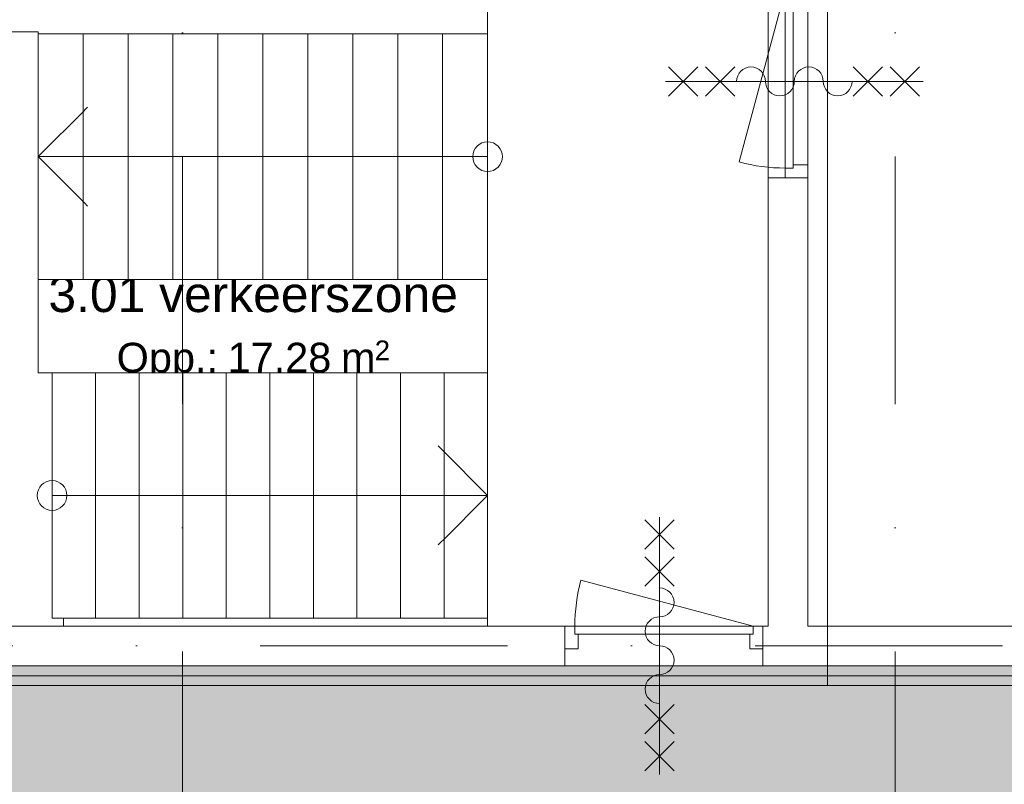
# Model space of a CAD drawing. Header units: millimetres. Extents: x -54205 to 242217, y -3415 to 61516.
# Tile 14 of 40: x 13577 to 18550, y 12196 to 16058. Entities that reach past the tile are written whole.
import ezdxf
from ezdxf.enums import TextEntityAlignment as Align

# ---------------------------------------------------------------- set-up
doc = ezdxf.new("R2010")
doc.units = ezdxf.units.MM
doc.header["$MEASUREMENT"] = 0
doc.linetypes.add('streep-punt', pattern=[2500, 1250, -625, 0, -625])
doc.linetypes.add('Wipeout_Contour', pattern=[1000, 0, -1000])
for name, color, linetype in [('21_0 NC Buitenwanden', 7, 'Continuous'), ('22 NC Binnenwanden', 7, 'Continuous'), ('22 NC Binnenwanden Deuren', 7, 'Continuous'), ('23 Vloeren', 7, 'Continuous'), ('24 Trappen', 7, 'Continuous'), ('24 Trappen Afdek-arcering', 7, 'Continuous'), ('Maatvoering 1_ 100', 7, 'Continuous'), ('Maatvoering 1_ 100 2D arcering', 7, 'Continuous'), ('New_21_0 NC Buitenwanden', 7, 'Continuous'), ('New_27 Daken', 7, 'Continuous'), ('New_27 Daken Afdek-arcering', 7, 'Continuous'), ('New_65 WBDBO', 7, 'Continuous'), ('New_Maatvoering 1_ 100', 7, 'Continuous'), ('New_Maatvoering 1_ 100 2D arcering', 7, 'Continuous'), ('New_Ruimtefuncties', 7, 'Continuous'), ('New_Ruimtefuncties Zone omranding', 7, 'Continuous'), ('New_Ruimtefuncties Zone tekst', 7, 'Continuous'), ('Stramien', 7, 'Continuous')]:
    doc.layers.add(name, color=color, linetype=linetype)
doc.styles.add('GENERATED_STYLE_1', font='arial.ttf')
doc.styles.add('GENERATED_STYLE_2', font='arial.ttf')
doc.linetypes.add('BRA - WBDBO  60', pattern='A,0,[1,DO.113 3e Verdieping _ Dakaanzicht1.Shx,S=27.777778,R=0,X=0,Y=-1.22125e-15],-3500,0', length=3500)
doc.dimstyles.new('GENERATED_STYLE__2', dxfattribs={"dimtxt": 250, "dimasz": 142.5, "dimexe": 0.18, "dimexo": 0.0625, "dimgap": 0, "dimtad": 1, "dimtih": 1, "dimtoh": 1, "dimdec": 0, "dimzin": 0, "dimdsep": 46, "dimtxsty": 'GENERATED_STYLE_1', "dimblk": 'ARROWHEAD_11', "dimblk1": 'ARROWHEAD_11', "dimblk2": 'ARROWHEAD_11', "dimcen": 0.09, "dimse1": 1, "dimse2": 1, "dimclrd": 1, "dimclre": 1, "dimclrt": 2, "dimadec": 1, "dimazin": 0, "dimtfac": 1, "dimtdec": 4, "dimtmove": 0, "dimatfit": 3, "dimfxl": 1, "dimtolj": 1, "dimtzin": 0, "dimarcsym": 0})
doc.dimstyles.new('GENERATED_STYLE__3', dxfattribs={"dimtxt": 250, "dimasz": 142.5, "dimexe": 0.18, "dimexo": 0.0625, "dimgap": 0, "dimtad": 1, "dimdec": 0, "dimzin": 0, "dimdsep": 46, "dimtxsty": 'GENERATED_STYLE_2', "dimblk": 'ARROWHEAD_11', "dimblk1": 'ARROWHEAD_11', "dimblk2": 'ARROWHEAD_11', "dimcen": 0.09, "dimse1": 1, "dimse2": 1, "dimclrd": 1, "dimclre": 1, "dimclrt": 2, "dimadec": 1, "dimazin": 0, "dimtfac": 1, "dimtdec": 4, "dimtmove": 0, "dimatfit": 3, "dimfxl": 1, "dimtolj": 1, "dimtzin": 0, "dimarcsym": 0})
doc.dimstyles.new('GENERATED_STYLE__6', dxfattribs={"dimtxt": 179.999995, "dimasz": 142.5, "dimexe": 0.18, "dimexo": 0.0625, "dimgap": 0, "dimtad": 1, "dimtih": 1, "dimtoh": 1, "dimdec": 0, "dimzin": 0, "dimdsep": 46, "dimtxsty": 'GENERATED_STYLE_1', "dimblk": 'ARROWHEAD_11', "dimblk1": 'ARROWHEAD_11', "dimblk2": 'ARROWHEAD_11', "dimcen": 0.09, "dimse1": 1, "dimse2": 1, "dimclrd": 1, "dimclre": 1, "dimclrt": 2, "dimadec": 1, "dimazin": 0, "dimtfac": 1, "dimtdec": 4, "dimtmove": 0, "dimatfit": 3, "dimfxl": 1, "dimtolj": 1, "dimtzin": 0, "dimarcsym": 0})
doc.dimstyles.new('GENERATED_STYLE__7', dxfattribs={"dimtxt": 179.999995, "dimasz": 142.5, "dimexe": 0.18, "dimexo": 0.0625, "dimgap": 0, "dimtad": 1, "dimdec": 0, "dimzin": 0, "dimdsep": 46, "dimtxsty": 'GENERATED_STYLE_1', "dimblk": 'ARROWHEAD_11', "dimblk1": 'ARROWHEAD_11', "dimblk2": 'ARROWHEAD_11', "dimcen": 0.09, "dimse1": 1, "dimse2": 1, "dimclrd": 1, "dimclre": 1, "dimclrt": 2, "dimadec": 1, "dimazin": 0, "dimtfac": 1, "dimtdec": 4, "dimtmove": 0, "dimatfit": 3, "dimfxl": 1, "dimtolj": 1, "dimtzin": 0, "dimarcsym": 0})

# ---------------------------------------------------------------- blocks, each defined once
blk = doc.blocks.new('verkeerszone_3.01_1_1', base_point=(14756.6, 14513.4))
at = {"layer": 'New_Ruimtefuncties Zone tekst', "color": 2, "lineweight": 0}
for tag, height, style, p in [('DUMMY_941', 180, 'GENERATED_STYLE_2', (15820.2, 14802.2)), ('perimeterCode', 150, 'GENERATED_STYLE_1', (14066.7, 14426.1)), ('ROOM_AREA', 150, 'GENERATED_STYLE_1', (14627, 14426.1)), ('DUMMY_942', 150, 'GENERATED_STYLE_1', (15141.8, 14426.1)), ('DUMMY_943', 100, 'GENERATED_STYLE_1', (15370.3, 14437.5))]:
    blk.add_attdef(tag, text='', height=height, dxfattribs=dict(at, style=style)).set_placement(p, align=Align.TOP_LEFT)
at = {"layer": 'New_Ruimtefuncties Zone tekst', "color": 2, "lineweight": 0, "style": 'GENERATED_STYLE_2'}
blk.add_attdef('ROOM_NUMBER', text='', height=180, dxfattribs=at).set_placement((14756.6, 14761), align=Align.TOP_CENTER)
blk = doc.blocks.new('Slab_1_1', base_point=(-884.4, 20095.9))
at = {"layer": '23 Vloeren', "color": 1, "linetype": 'Continuous', "lineweight": 0, "flags": 128}
blk.add_lwpolyline([(12157.7, 16315.9), (15940.5, 16315.9), (15940.5, 12994.6), (12157.7, 12994.6)], close=True, dxfattribs=at)
blk = doc.blocks.new('Slab_2_1', base_point=(12155.5, 12994.6))
at = {"layer": '23 Vloeren', "color": 1, "linetype": 'Continuous', "lineweight": 0, "flags": 128}
blk.add_lwpolyline([(12155.5, 12994.6), (13798.6, 12994.6), (13798.6, 14274.6), (13670.5, 14274.6), (13670.5, 15995.9), (12155.5, 15995.9)], close=True, dxfattribs=at)
blk = doc.blocks.new('Slab_5_1', base_point=(-770.1, 7835.8))
at = {"layer": 'New_27 Daken Afdek-arcering', "linetype": 'Continuous', "lineweight": 0, "true_color": 0xffffff}
blk.add_hatch(color=7, dxfattribs=at).paths.add_polyline_path([(-770.1, 7835.8), (100, 7835.8), (100, 3445.9), (21600, 3445.9), (25415, 3445.9), (32345.5, 3445.9), (32345.5, 9281.3), (32345.5, 10990.9), (33310.3, 10990.9), (57600, 10990.9), (57600, 20325.9), (54000, 20325.9), (54000, 20655.9), (50640, 20655.9), (50640, 27505.9), (32400, 27505.9), (32400, 25760.9), (32150, 25760.9), (30236, 25760.9), (30236, 15670.9), (24099.9, 15670.9), (24099.9, 13290.1), (23874.9, 12794.6), (11981.9, 12794.6), (11957.7, 13666.6), (11957.7, 18215.9), (17557.7, 18215.9), (17557.7, 16515.9), (20206, 16515.9), (20206, 17824.8), (18000, 17824.8), (18000, 19995.8), (-770.1, 19995.8)])
at = {"layer": 'New_27 Daken', "color": 1, "linetype": 'Continuous', "lineweight": 0, "flags": 128}
blk.add_lwpolyline([(-770.1, 19995.8), (18000, 19995.8), (18000, 17824.8), (20206, 17824.8), (20206, 16515.9), (17557.7, 16515.9), (17557.7, 18215.9), (11957.7, 18215.9), (11957.7, 13666.6), (11981.9, 12794.6), (23874.9, 12794.6), (24099.9, 13290.1), (24099.9, 15670.9), (30236, 15670.9), (30236, 25760.9), (32150, 25760.9), (32400, 25760.9), (32400, 27505.9), (50640, 27505.9)], dxfattribs=at)
blk = doc.blocks.new('Slab_10_1', base_point=(-770, 9945.9))
at = {"layer": '23 Vloeren', "color": 255, "linetype": 'Continuous', "lineweight": 0, "flags": 128}
blk.add_lwpolyline([(-770, 9945.9), (32345.5, 9945.9), (32345.5, 13395.9), (24003, 13395.9), (24003, 12744.6), (11905.5, 12744.6), (11905.5, 13395.9), (-770, 13395.9)], close=True, dxfattribs=at)
blk = doc.blocks.new('Stair_1_1')
at = {"color": 254, "linetype": 'Wipeout_Contour', "lineweight": 0, "ltscale": 88254.878258}
blk.add_wipeout([(15713.5, 14745.9), (15940.5, 14745.9), (15940.5, 15985.9), (15713.5, 15985.9)], dxfattribs=at).dxf.layer = '24 Trappen Afdek-arcering'
at = {"layer": '24 Trappen', "color": 1, "linetype": 'Continuous', "lineweight": 0}
for p, q in [((15940.5, 15985.9), (15713.5, 15985.9)), ((15713.5, 14745.9), (15940.5, 14745.9))]:
    blk.add_line(p, q, dxfattribs=at)
at = {"layer": '24 Trappen', "color": 9, "linetype": 'Continuous', "lineweight": 0}
for p, q in [((15713.5, 15985.9), (15713.5, 14745.9)), ((15940.5, 14745.9), (15940.5, 15985.9))]:
    blk.add_line(p, q, dxfattribs=at)
for start, end in [(0, 180), (180, 0)]:
    blk.add_arc((15940.5, 15365.9), 75, start, end, dxfattribs=at)
at = {"color": 254, "linetype": 'Wipeout_Contour', "lineweight": 0, "ltscale": 87605.580695}
blk.add_wipeout([(15486.5, 14745.9), (15713.5, 14745.9), (15713.5, 15985.9), (15486.5, 15985.9)], dxfattribs=at).dxf.layer = '24 Trappen Afdek-arcering'
at = {"layer": '24 Trappen', "color": 1, "linetype": 'Continuous', "lineweight": 0}
for p, q in [((15713.5, 15985.9), (15486.5, 15985.9)), ((15486.5, 14745.9), (15713.5, 14745.9))]:
    blk.add_line(p, q, dxfattribs=at)
at = {"layer": '24 Trappen', "color": 9, "linetype": 'Continuous', "lineweight": 0}
for p, q in [((15486.5, 15985.9), (15486.5, 14745.9)), ((15713.5, 14745.9), (15713.5, 15985.9)), ((15940.5, 15365.9), (15713.5, 15365.9))]:
    blk.add_line(p, q, dxfattribs=at)
at = {"color": 254, "linetype": 'Wipeout_Contour', "lineweight": 0, "ltscale": 86960.912382}
blk.add_wipeout([(15259.5, 14745.9), (15486.5, 14745.9), (15486.5, 15985.9), (15259.5, 15985.9)], dxfattribs=at).dxf.layer = '24 Trappen Afdek-arcering'
at = {"layer": '24 Trappen', "color": 1, "linetype": 'Continuous', "lineweight": 0}
for p, q in [((15486.5, 15985.9), (15259.5, 15985.9)), ((15259.5, 14745.9), (15486.5, 14745.9))]:
    blk.add_line(p, q, dxfattribs=at)
at = {"layer": '24 Trappen', "color": 9, "linetype": 'Continuous', "lineweight": 0}
for p, q in [((15259.5, 15985.9), (15259.5, 14745.9)), ((15486.5, 14745.9), (15486.5, 15985.9))]:
    blk.add_line(p, q, dxfattribs=at)
at = {"color": 254, "linetype": 'Wipeout_Contour', "lineweight": 0, "ltscale": 86320.977035}
blk.add_wipeout([(15032.5, 14745.9), (15259.5, 14745.9), (15259.5, 15985.9), (15032.5, 15985.9)], dxfattribs=at).dxf.layer = '24 Trappen Afdek-arcering'
at = {"layer": '24 Trappen', "color": 1, "linetype": 'Continuous', "lineweight": 0}
for p, q in [((15259.5, 15985.9), (15032.5, 15985.9)), ((15032.5, 14745.9), (15259.5, 14745.9))]:
    blk.add_line(p, q, dxfattribs=at)
at = {"layer": '24 Trappen', "color": 9, "linetype": 'Continuous', "lineweight": 0}
for p, q in [((15032.5, 15985.9), (15032.5, 14745.9)), ((15259.5, 14745.9), (15259.5, 15985.9))]:
    blk.add_line(p, q, dxfattribs=at)
at = {"color": 254, "linetype": 'Wipeout_Contour', "lineweight": 0, "ltscale": 85685.880699}
blk.add_wipeout([(14805.5, 14745.9), (15032.5, 14745.9), (15032.5, 15985.9), (14805.5, 15985.9)], dxfattribs=at).dxf.layer = '24 Trappen Afdek-arcering'
at = {"layer": '24 Trappen', "color": 1, "linetype": 'Continuous', "lineweight": 0}
for p, q in [((15032.5, 15985.9), (14805.5, 15985.9)), ((14805.5, 14745.9), (15032.5, 14745.9))]:
    blk.add_line(p, q, dxfattribs=at)
at = {"layer": '24 Trappen', "color": 9, "linetype": 'Continuous', "lineweight": 0}
for p, q in [((14805.5, 15985.9), (14805.5, 14745.9)), ((15032.5, 14745.9), (15032.5, 15985.9))]:
    blk.add_line(p, q, dxfattribs=at)
at = {"color": 254, "linetype": 'Wipeout_Contour', "lineweight": 0, "ltscale": 85055.731779}
blk.add_wipeout([(14578.5, 14745.9), (14805.5, 14745.9), (14805.5, 15985.9), (14578.5, 15985.9)], dxfattribs=at).dxf.layer = '24 Trappen Afdek-arcering'
at = {"layer": '24 Trappen', "color": 1, "linetype": 'Continuous', "lineweight": 0}
for p, q in [((14805.5, 15985.9), (14578.5, 15985.9)), ((14578.5, 14745.9), (14805.5, 14745.9))]:
    blk.add_line(p, q, dxfattribs=at)
at = {"layer": '24 Trappen', "color": 9, "linetype": 'Continuous', "lineweight": 0}
for p, q in [((14578.5, 15985.9), (14578.5, 14745.9)), ((14805.5, 14745.9), (14805.5, 15985.9))]:
    blk.add_line(p, q, dxfattribs=at)
at = {"color": 254, "linetype": 'Wipeout_Contour', "lineweight": 0, "ltscale": 84430.641063}
blk.add_wipeout([(14351.5, 14745.9), (14578.5, 14745.9), (14578.5, 15985.9), (14351.5, 15985.9)], dxfattribs=at).dxf.layer = '24 Trappen Afdek-arcering'
at = {"layer": '24 Trappen', "color": 1, "linetype": 'Continuous', "lineweight": 0}
for p, q in [((14578.5, 15985.9), (14351.5, 15985.9)), ((14351.5, 14745.9), (14578.5, 14745.9))]:
    blk.add_line(p, q, dxfattribs=at)
at = {"layer": '24 Trappen', "color": 9, "linetype": 'Continuous', "lineweight": 0}
for p, q in [((14351.5, 15985.9), (14351.5, 14745.9)), ((14578.5, 14745.9), (14578.5, 15985.9))]:
    blk.add_line(p, q, dxfattribs=at)
at = {"color": 254, "linetype": 'Wipeout_Contour', "lineweight": 0, "ltscale": 83810.721749}
blk.add_wipeout([(14124.5, 14745.9), (14351.5, 14745.9), (14351.5, 15985.9), (14124.5, 15985.9)], dxfattribs=at).dxf.layer = '24 Trappen Afdek-arcering'
at = {"layer": '24 Trappen', "color": 1, "linetype": 'Continuous', "lineweight": 0}
for p, q in [((14351.5, 15985.9), (14124.5, 15985.9)), ((14124.5, 14745.9), (14351.5, 14745.9))]:
    blk.add_line(p, q, dxfattribs=at)
at = {"layer": '24 Trappen', "color": 9, "linetype": 'Continuous', "lineweight": 0}
for p, q in [((14124.5, 15985.9), (14124.5, 14745.9)), ((14351.5, 14745.9), (14351.5, 15985.9))]:
    blk.add_line(p, q, dxfattribs=at)
at = {"color": 254, "linetype": 'Wipeout_Contour', "lineweight": 0, "ltscale": 83196.089466}
blk.add_wipeout([(13897.5, 14745.9), (14124.5, 14745.9), (14124.5, 15985.9), (13897.5, 15985.9)], dxfattribs=at).dxf.layer = '24 Trappen Afdek-arcering'
at = {"layer": '24 Trappen', "color": 1, "linetype": 'Continuous', "lineweight": 0}
for p, q in [((14124.5, 15985.9), (13897.5, 15985.9)), ((13897.5, 14745.9), (14124.5, 14745.9))]:
    blk.add_line(p, q, dxfattribs=at)
at = {"layer": '24 Trappen', "color": 9, "linetype": 'Continuous', "lineweight": 0}
for p, q in [((13897.5, 15985.9), (13897.5, 14745.9)), ((14124.5, 14745.9), (14124.5, 15985.9))]:
    blk.add_line(p, q, dxfattribs=at)
at = {"color": 254, "linetype": 'Wipeout_Contour', "lineweight": 0, "ltscale": 82586.86229}
blk.add_wipeout([(13897.5, 14745.9), (13897.5, 15985.9), (13670.5, 15985.9), (13670.5, 14745.9)], dxfattribs=at).dxf.layer = '24 Trappen Afdek-arcering'
at = {"layer": '24 Trappen', "color": 1, "linetype": 'Continuous', "lineweight": 0}
for p, q in [((13897.5, 15985.9), (13670.5, 15985.9)), ((13670.5, 14745.9), (13897.5, 14745.9))]:
    blk.add_line(p, q, dxfattribs=at)
at = {"layer": '24 Trappen', "color": 9, "linetype": 'Continuous', "lineweight": 0}
for p, q in [((13670.5, 15985.9), (13670.5, 14745.9)), ((13897.5, 14745.9), (13897.5, 15985.9)), ((13670.5, 15365.9), (13920.5, 15615.9)), ((13897.5, 15365.9), (13670.5, 15365.9)), ((13920.5, 15115.9), (13670.5, 15365.9)), ((15713.5, 15365.9), (13897.5, 15365.9))]:
    blk.add_line(p, q, dxfattribs=at)
blk = doc.blocks.new('Stair_2_1')
at = {"color": 254, "linetype": 'Wipeout_Contour', "lineweight": 0, "ltscale": 77818.795732}
blk.add_wipeout([(13960.5, 14274.6), (13740.5, 14274.6), (13740.5, 13034.6), (13960.5, 13034.6)], dxfattribs=at).dxf.layer = '24 Trappen Afdek-arcering'
at = {"layer": '24 Trappen', "color": 1, "linetype": 'Continuous', "lineweight": 0}
for p, q in [((13960.5, 14274.6), (13740.5, 14274.6)), ((13740.5, 13034.6), (13960.5, 13034.6))]:
    blk.add_line(p, q, dxfattribs=at)
at = {"layer": '24 Trappen', "color": 9, "linetype": 'Continuous', "lineweight": 0}
for p, q in [((13740.5, 14274.6), (13740.5, 13034.6)), ((13960.5, 13034.6), (13960.5, 14274.6))]:
    blk.add_line(p, q, dxfattribs=at)
for start, end in [(0, 180), (180, 0)]:
    blk.add_arc((13740.5, 13654.6), 75, start, end, dxfattribs=at)
at = {"color": 254, "linetype": 'Wipeout_Contour', "lineweight": 0, "ltscale": 78448.03238}
blk.add_wipeout([(14180.5, 14274.6), (13960.5, 14274.6), (13960.5, 13034.6), (14180.5, 13034.6)], dxfattribs=at).dxf.layer = '24 Trappen Afdek-arcering'
at = {"layer": '24 Trappen', "color": 1, "linetype": 'Continuous', "lineweight": 0}
for p, q in [((14180.5, 14274.6), (13960.5, 14274.6)), ((13960.5, 13034.6), (14180.5, 13034.6))]:
    blk.add_line(p, q, dxfattribs=at)
at = {"layer": '24 Trappen', "color": 9, "linetype": 'Continuous', "lineweight": 0}
for p, q in [((13960.5, 14274.6), (13960.5, 13034.6)), ((14180.5, 13034.6), (14180.5, 14274.6)), ((13740.5, 13654.6), (13960.5, 13654.6))]:
    blk.add_line(p, q, dxfattribs=at)
at = {"color": 254, "linetype": 'Wipeout_Contour', "lineweight": 0, "ltscale": 79082.049984}
blk.add_wipeout([(14400.5, 14274.6), (14180.5, 14274.6), (14180.5, 13034.6), (14400.5, 13034.6)], dxfattribs=at).dxf.layer = '24 Trappen Afdek-arcering'
at = {"layer": '24 Trappen', "color": 1, "linetype": 'Continuous', "lineweight": 0}
for p, q in [((14400.5, 14274.6), (14180.5, 14274.6)), ((14180.5, 13034.6), (14400.5, 13034.6))]:
    blk.add_line(p, q, dxfattribs=at)
at = {"layer": '24 Trappen', "color": 9, "linetype": 'Continuous', "lineweight": 0}
for p, q in [((14180.5, 14274.6), (14180.5, 13034.6)), ((14400.5, 13034.6), (14400.5, 14274.6))]:
    blk.add_line(p, q, dxfattribs=at)
at = {"color": 254, "linetype": 'Wipeout_Contour', "lineweight": 0, "ltscale": 79720.734492}
blk.add_wipeout([(14620.5, 14274.6), (14400.5, 14274.6), (14400.5, 13034.6), (14620.5, 13034.6)], dxfattribs=at).dxf.layer = '24 Trappen Afdek-arcering'
at = {"layer": '24 Trappen', "color": 1, "linetype": 'Continuous', "lineweight": 0}
for p, q in [((14620.5, 14274.6), (14400.5, 14274.6)), ((14400.5, 13034.6), (14620.5, 13034.6))]:
    blk.add_line(p, q, dxfattribs=at)
at = {"layer": '24 Trappen', "color": 9, "linetype": 'Continuous', "lineweight": 0}
for p, q in [((14400.5, 14274.6), (14400.5, 13034.6)), ((14620.5, 13034.6), (14620.5, 14274.6))]:
    blk.add_line(p, q, dxfattribs=at)
at = {"color": 254, "linetype": 'Wipeout_Contour', "lineweight": 0, "ltscale": 80363.974655}
blk.add_wipeout([(14840.5, 14274.6), (14620.5, 14274.6), (14620.5, 13034.6), (14840.5, 13034.6)], dxfattribs=at).dxf.layer = '24 Trappen Afdek-arcering'
at = {"layer": '24 Trappen', "color": 1, "linetype": 'Continuous', "lineweight": 0}
for p, q in [((14840.5, 14274.6), (14620.5, 14274.6)), ((14620.5, 13034.6), (14840.5, 13034.6))]:
    blk.add_line(p, q, dxfattribs=at)
at = {"layer": '24 Trappen', "color": 9, "linetype": 'Continuous', "lineweight": 0}
for p, q in [((14620.5, 14274.6), (14620.5, 13034.6)), ((14840.5, 13034.6), (14840.5, 14274.6))]:
    blk.add_line(p, q, dxfattribs=at)
at = {"color": 254, "linetype": 'Wipeout_Contour', "lineweight": 0, "ltscale": 81011.661985}
blk.add_wipeout([(15060.5, 14274.6), (14840.5, 14274.6), (14840.5, 13034.6), (15060.5, 13034.6)], dxfattribs=at).dxf.layer = '24 Trappen Afdek-arcering'
at = {"layer": '24 Trappen', "color": 1, "linetype": 'Continuous', "lineweight": 0}
for p, q in [((15060.5, 14274.6), (14840.5, 14274.6)), ((14840.5, 13034.6), (15060.5, 13034.6))]:
    blk.add_line(p, q, dxfattribs=at)
at = {"layer": '24 Trappen', "color": 9, "linetype": 'Continuous', "lineweight": 0}
for p, q in [((14840.5, 14274.6), (14840.5, 13034.6)), ((15060.5, 13034.6), (15060.5, 14274.6))]:
    blk.add_line(p, q, dxfattribs=at)
at = {"color": 254, "linetype": 'Wipeout_Contour', "lineweight": 0, "ltscale": 81663.690699}
blk.add_wipeout([(15280.5, 14274.6), (15060.5, 14274.6), (15060.5, 13034.6), (15280.5, 13034.6)], dxfattribs=at).dxf.layer = '24 Trappen Afdek-arcering'
at = {"layer": '24 Trappen', "color": 1, "linetype": 'Continuous', "lineweight": 0}
for p, q in [((15280.5, 14274.6), (15060.5, 14274.6)), ((15060.5, 13034.6), (15280.5, 13034.6))]:
    blk.add_line(p, q, dxfattribs=at)
at = {"layer": '24 Trappen', "color": 9, "linetype": 'Continuous', "lineweight": 0}
for p, q in [((15060.5, 14274.6), (15060.5, 13034.6)), ((15280.5, 13034.6), (15280.5, 14274.6))]:
    blk.add_line(p, q, dxfattribs=at)
at = {"color": 254, "linetype": 'Wipeout_Contour', "lineweight": 0, "ltscale": 82319.957673}
blk.add_wipeout([(15500.5, 14274.6), (15280.5, 14274.6), (15280.5, 13034.6), (15500.5, 13034.6)], dxfattribs=at).dxf.layer = '24 Trappen Afdek-arcering'
at = {"layer": '24 Trappen', "color": 1, "linetype": 'Continuous', "lineweight": 0}
for p, q in [((15500.5, 14274.6), (15280.5, 14274.6)), ((15280.5, 13034.6), (15500.5, 13034.6))]:
    blk.add_line(p, q, dxfattribs=at)
at = {"layer": '24 Trappen', "color": 9, "linetype": 'Continuous', "lineweight": 0}
for p, q in [((15280.5, 14274.6), (15280.5, 13034.6)), ((15500.5, 13034.6), (15500.5, 14274.6))]:
    blk.add_line(p, q, dxfattribs=at)
at = {"color": 254, "linetype": 'Wipeout_Contour', "lineweight": 0, "ltscale": 82980.36239}
blk.add_wipeout([(15720.5, 14274.6), (15500.5, 14274.6), (15500.5, 13034.6), (15720.5, 13034.6)], dxfattribs=at).dxf.layer = '24 Trappen Afdek-arcering'
at = {"layer": '24 Trappen', "color": 1, "linetype": 'Continuous', "lineweight": 0}
for p, q in [((15720.5, 14274.6), (15500.5, 14274.6)), ((15500.5, 13034.6), (15720.5, 13034.6))]:
    blk.add_line(p, q, dxfattribs=at)
at = {"layer": '24 Trappen', "color": 9, "linetype": 'Continuous', "lineweight": 0}
for p, q in [((15500.5, 14274.6), (15500.5, 13034.6)), ((15720.5, 13034.6), (15720.5, 14274.6))]:
    blk.add_line(p, q, dxfattribs=at)
at = {"color": 254, "linetype": 'Wipeout_Contour', "lineweight": 0, "ltscale": 83644.806885}
blk.add_wipeout([(15720.5, 14274.6), (15720.5, 13034.6), (15940.5, 13034.6), (15940.5, 14274.6)], dxfattribs=at).dxf.layer = '24 Trappen Afdek-arcering'
at = {"layer": '24 Trappen', "color": 9, "linetype": 'Continuous', "lineweight": 0}
for p, q in [((15720.5, 14274.6), (15720.5, 13034.6)), ((15940.5, 13034.6), (15940.5, 14274.6)), ((15690.5, 13904.6), (15940.5, 13654.6)), ((13960.5, 13654.6), (15720.5, 13654.6)), ((15940.5, 13654.6), (15690.5, 13404.6)), ((15720.5, 13654.6), (15940.5, 13654.6))]:
    blk.add_line(p, q, dxfattribs=at)
at = {"layer": '24 Trappen', "color": 1, "linetype": 'Continuous', "lineweight": 0}
for p, q in [((15940.5, 14274.6), (15720.5, 14274.6)), ((15720.5, 13034.6), (15940.5, 13034.6))]:
    blk.add_line(p, q, dxfattribs=at)
blk = doc.blocks.new('D1 27')
at = {"layer": '22 NC Binnenwanden Deuren', "color": 1, "linetype": 'Continuous', "lineweight": 0}
for p, q in [((450, 0), (-419.3, 232.9)), ((-450, 0), (-500, 0)), ((-500, 0), (-500, -114)), ((-500, 0), (-500, -114)), ((-500, 0), (-500, -114)), ((-450, -40), (-450, 0)), ((-450, 0), (450, 0)), ((-450, -40), (-450, 0)), ((500, 0), (450, 0)), ((450, 0), (450, -40)), ((450, 0), (450, -40)), ((500, -114), (500, 0)), ((500, 0), (500, -114)), ((500, 0), (500, -114)), ((-433, -40), (-450, -40)), ((450, -40), (-450, -40)), ((-433, -114), (-433, -40)), ((450, -40), (433, -40)), ((433, -40), (433, -114)), ((-500, -114), (-433, -114)), ((-500, -114), (-500, -200)), ((433, -114), (500, -114)), ((500, -114), (500, -200))]:
    blk.add_line(p, q, dxfattribs=at)
blk.add_arc((450, 0), 900, 165, 180, dxfattribs=at)
blk = doc.blocks.new('Wall_12_1', base_point=(12182.7, 12794.6))
at = {"layer": '22 NC Binnenwanden', "color": 1, "linetype": 'Continuous', "lineweight": 0}
for p, q in [((16331.4, 12994.6), (16331.4, 12880.6)), ((17331.4, 12994.6), (17331.4, 12880.6)), ((16331.4, 12880.6), (16331.4, 12794.6)), ((17331.4, 12880.6), (17331.4, 12794.6))]:
    blk.add_line(p, q, dxfattribs=at)
at = {"layer": '22 NC Binnenwanden', "color": 1, "linetype": 'Continuous', "lineweight": 0, "flags": 128}
for points in [[(16331.4, 12994.6), (12167.6, 12994.6)], [(17357.7, 12994.6), (17331.4, 12994.6)], [(20041, 12994.6), (17557.7, 12994.6)], [(12182.7, 12794.6), (16331.4, 12794.6)], [(17331.4, 12794.6), (23874.9, 12794.6)]]:
    blk.add_lwpolyline(points, dxfattribs=at)
at = {"layer": '22 NC Binnenwanden Deuren', "color": 1, "linetype": 'Continuous', "lineweight": 0, "zscale": 1000}
blk.add_blockref('D1 27', (16831.4, 12994.6), dxfattribs=at)
blk = doc.blocks.new('D1 26')
at = {"layer": '22 NC Binnenwanden Deuren', "color": 1, "linetype": 'Continuous', "lineweight": 0}
for p, q in [((450, 0), (-419.3, 232.9)), ((-500, 0), (-500, 86)), ((500, 0), (500, 86)), ((-450, 0), (-500, 0)), ((-500, 0), (-500, -114)), ((-500, -114), (-500, 0)), ((-500, -114), (-500, 0)), ((-450, -40), (-450, 0)), ((-450, 0), (450, 0)), ((-450, -40), (-450, 0)), ((500, 0), (450, 0)), ((450, 0), (450, -40)), ((450, 0), (450, -40)), ((500, -114), (500, 0)), ((500, -114), (500, 0)), ((500, -114), (500, 0)), ((-433, -40), (-450, -40)), ((450, -40), (-450, -40)), ((-433, -114), (-433, -40)), ((450, -40), (433, -40)), ((433, -40), (433, -114)), ((-500, -114), (-433, -114)), ((433, -114), (500, -114))]:
    blk.add_line(p, q, dxfattribs=at)
blk.add_arc((450, 0), 900, 165, 180, dxfattribs=at)
blk = doc.blocks.new('Wall_15_1', base_point=(17357.7, 16315.9))
at = {"layer": '22 NC Binnenwanden', "color": 1, "linetype": 'Continuous', "lineweight": 0}
for p, q in [((17443.7, 16258.3), (17357.7, 16258.3)), ((17557.7, 16258.3), (17443.7, 16258.3)), ((17443.7, 15258.3), (17357.7, 15258.3)), ((17557.7, 15258.3), (17443.7, 15258.3))]:
    blk.add_line(p, q, dxfattribs=at)
at = {"layer": '22 NC Binnenwanden', "color": 1, "linetype": 'Continuous', "lineweight": 0, "flags": 128}
for points in [[(17357.7, 16315.9), (17357.7, 16258.3)], [(17557.7, 16258.3), (17557.7, 16315.9)], [(17357.7, 15258.3), (17357.7, 12994.6)], [(17557.7, 12994.6), (17557.7, 15258.3)]]:
    blk.add_lwpolyline(points, dxfattribs=at)
at = {"layer": '22 NC Binnenwanden Deuren', "color": 1, "linetype": 'Continuous', "lineweight": 0, "zscale": 1000, "rotation": 90}
blk.add_blockref('D1 26', (17443.7, 15758.3), dxfattribs=at)
blk = doc.blocks.new('Wall_96_1', base_point=(18028.8, 7466.6))
at = {"layer": '21_0 NC Buitenwanden', "color": 1, "linetype": 'Continuous', "lineweight": 0}
for radius, end in [(6036.3, 354.83597), (5871.3, 354.69044)]:
    blk.add_arc((18028.8, 13337.9), radius, 270, end, dxfattribs=at)
blk = doc.blocks.new('Wall_97_1', base_point=(18028.8, 7301.6))
at = {"layer": 'New_21_0 NC Buitenwanden', "color": 1, "linetype": 'Continuous', "lineweight": 0}
for radius, end in [(6036.3, 354.83597), (6071.3, 354.83579)]:
    blk.add_arc((18028.8, 13337.9), radius, 270, end, dxfattribs=at)
blk = doc.blocks.new('Standard grid marker')
at = {"layer": 'Stramien', "color": 1, "linetype": 'streep-punt', "lineweight": 0}
blk.add_line((1000, 0), (61400.2, 0), dxfattribs=at)
at = {"layer": 'Stramien', "color": 2, "lineweight": 0, "style": 'GENERATED_STYLE_1'}
for tag, p in [('AC_MarkerText_1_0', (-245, -80)), ('AC_MarkerText_1_1', (63155.2, -80))]:
    blk.add_attdef(tag, text='', height=350, rotation=270, dxfattribs=at).set_placement(p, align=Align.TOP_CENTER)
blk = doc.blocks.new('Standard grid marker_2')
at = {"layer": 'Stramien', "color": 1, "linetype": 'streep-punt', "lineweight": 0}
blk.add_line((1000, 0), (37608.9, 0), dxfattribs=at)
at = {"layer": 'Stramien', "color": 2, "lineweight": 0, "style": 'GENERATED_STYLE_1'}
blk.add_attdef('AC_MarkerText_1', text='', height=350, dxfattribs=at).set_placement((-500, 175), align=Align.TOP_CENTER)
blk = doc.blocks.new('2D Brw 60 min zelfsl 26 KM')
at = {"layer": 'New_21_0 NC Buitenwanden', "color": 9, "linetype": 'Continuous', "lineweight": 0}
for p, q in [((-638, 74), (-490, -74)), ((-638, -74), (-490, 74)), ((-451, 74), (-303, -74)), ((-451, -74), (-303, 74)), ((443, 74), (295, -74)), ((443, -74), (295, 74)), ((630, 74), (482, -74)), ((630, -74), (482, 74)), ((-652, 0), (648, 0))]:
    blk.add_line(p, q, dxfattribs=at)
for centre, start, end in [((-75, 0), 0, 180), ((216.9, 0), 0, 180), ((-220.9, 0), 180, 0), ((71, 0), 180, 0)]:
    blk.add_arc(centre, 73, start, end, dxfattribs=at)
blk = doc.blocks.new('*D269')
at = {"layer": 'Maatvoering 1_ 100 2D arcering', "linetype": 'Continuous', "lineweight": 0}
for points in [[(10762.5, -884.3), (10765.4, -898.7), (10773.5, -910.8), (10785.6, -919), (10800, -921.8), (10814.4, -919), (10826.5, -910.8), (10834.6, -898.7), (10837.5, -884.3), (10834.6, -870), (10826.5, -857.8), (10814.4, -849.7), (10800, -846.8), (10785.6, -849.7), (10773.5, -857.8), (10765.4, -870)], [(14362.5, -884.3), (14365.4, -898.7), (14373.5, -910.8), (14385.6, -919), (14400, -921.8), (14414.4, -919), (14426.5, -910.8), (14434.6, -898.7), (14437.5, -884.3), (14434.6, -870), (14426.5, -857.8), (14414.4, -849.7), (14400, -846.8), (14385.6, -849.7), (14373.5, -857.8), (14365.4, -870)]]:
    blk.add_hatch(color=1, dxfattribs=at).paths.add_polyline_path(points)
at = {"layer": 'Maatvoering 1_ 100', "color": 1, "linetype": 'Continuous', "lineweight": 0}
for p, q in [((10800, -846.8), (10800, -743.7)), ((14400, -846.8), (14400, -743.7)), ((10837.5, -884.3), (14362.5, -884.3)), ((10800, -1024.9), (10800, -921.8)), ((14400, -1024.9), (14400, -921.8))]:
    blk.add_line(p, q, dxfattribs=at)
for centre in [(10800, -884.3), (14400, -884.3)]:
    blk.add_circle(centre, 37.5, dxfattribs=at)
at = {"layer": 'Maatvoering 1_ 100', "color": 2, "lineweight": 0, "insert": (12171, -834.3), "char_height": 250, "attachment_point": 7, "style": 'GENERATED_STYLE_1'}
blk.add_mtext('\\A1;{\\pql;\\fArial|b0|i0|c0|p0;\\W1.000000;3.600}', dxfattribs=at)
blk = doc.blocks.new('ARROWHEAD_11')
at = {"color": 0, "linetype": 'Continuous', "lineweight": 0}
blk.add_line((0, 0), (-1, 0), dxfattribs=at)
at = {"color": 0, "linetype": 'Continuous', "lineweight": 0, "const_width": 0.25, "flags": 128}
blk.add_lwpolyline([(-0.125, 0, 1), (0.125, 0, 1)], format="xyb", close=True, dxfattribs=at)
blk = doc.blocks.new('*D270')
at = {"layer": 'Maatvoering 1_ 100 2D arcering', "linetype": 'Continuous', "lineweight": 0}
for points in [[(14362.5, -884.3), (14365.4, -898.7), (14373.5, -910.8), (14385.6, -919), (14400, -921.8), (14414.4, -919), (14426.5, -910.8), (14434.6, -898.7), (14437.5, -884.3), (14434.6, -870), (14426.5, -857.8), (14414.4, -849.7), (14400, -846.8), (14385.6, -849.7), (14373.5, -857.8), (14365.4, -870)], [(17962.5, -884.3), (17965.4, -898.7), (17973.5, -910.8), (17985.6, -919), (18000, -921.8), (18014.4, -919), (18026.5, -910.8), (18034.6, -898.7), (18037.5, -884.3), (18034.6, -870), (18026.5, -857.8), (18014.4, -849.7), (18000, -846.8), (17985.6, -849.7), (17973.5, -857.8), (17965.4, -870)]]:
    blk.add_hatch(color=1, dxfattribs=at).paths.add_polyline_path(points)
at = {"layer": 'Maatvoering 1_ 100', "color": 1, "linetype": 'Continuous', "lineweight": 0}
for p, q in [((14400, -846.8), (14400, -743.7)), ((18000, -846.8), (18000, -743.7)), ((14437.5, -884.3), (17962.5, -884.3)), ((14400, -1024.9), (14400, -921.8)), ((18000, -1024.9), (18000, -921.8))]:
    blk.add_line(p, q, dxfattribs=at)
for centre in [(14400, -884.3), (18000, -884.3)]:
    blk.add_circle(centre, 37.5, dxfattribs=at)
at = {"layer": 'Maatvoering 1_ 100', "color": 2, "lineweight": 0, "insert": (15771, -834.3), "char_height": 250, "attachment_point": 7, "style": 'GENERATED_STYLE_1'}
blk.add_mtext('\\A1;{\\pql;\\fArial|b0|i0|c0|p0;\\W1.000000;3.600}', dxfattribs=at)
blk = doc.blocks.new('*D271')
at = {"layer": 'Maatvoering 1_ 100 2D arcering', "linetype": 'Continuous', "lineweight": 0}
for points in [[(17962.5, -884.3), (17965.4, -898.7), (17973.5, -910.8), (17985.6, -919), (18000, -921.8), (18014.4, -919), (18026.5, -910.8), (18034.6, -898.7), (18037.5, -884.3), (18034.6, -870), (18026.5, -857.8), (18014.4, -849.7), (18000, -846.8), (17985.6, -849.7), (17973.5, -857.8), (17965.4, -870)], [(21562.5, -884.3), (21565.4, -898.7), (21573.5, -910.8), (21585.6, -919), (21600, -921.8), (21614.4, -919), (21626.5, -910.8), (21634.6, -898.7), (21637.5, -884.3), (21634.6, -870), (21626.5, -857.8), (21614.4, -849.7), (21600, -846.8), (21585.6, -849.7), (21573.5, -857.8), (21565.4, -870)]]:
    blk.add_hatch(color=1, dxfattribs=at).paths.add_polyline_path(points)
at = {"layer": 'Maatvoering 1_ 100', "color": 1, "linetype": 'Continuous', "lineweight": 0}
for p, q in [((18000, -846.8), (18000, -743.7)), ((21600, -846.8), (21600, -743.7)), ((18037.5, -884.3), (21562.5, -884.3)), ((18000, -1024.9), (18000, -921.8)), ((21600, -1024.9), (21600, -921.8))]:
    blk.add_line(p, q, dxfattribs=at)
for centre in [(18000, -884.3), (21600, -884.3)]:
    blk.add_circle(centre, 37.5, dxfattribs=at)
at = {"layer": 'Maatvoering 1_ 100', "color": 2, "lineweight": 0, "insert": (19371, -834.3), "char_height": 250, "attachment_point": 7, "style": 'GENERATED_STYLE_1'}
blk.add_mtext('\\A1;{\\pql;\\fArial|b0|i0|c0|p0;\\W1.000000;3.600}', dxfattribs=at)
blk = doc.blocks.new('*D295')
at = {"layer": 'Maatvoering 1_ 100 2D arcering', "linetype": 'Continuous', "lineweight": 0}
for points in [[(64027.5, 27505.9), (64030.4, 27491.6), (64038.5, 27479.4), (64050.6, 27471.3), (64065, 27468.4), (64079.4, 27471.3), (64091.5, 27479.4), (64099.6, 27491.6), (64102.5, 27505.9), (64099.6, 27520.3), (64091.5, 27532.4), (64079.4, 27540.6), (64065, 27543.4), (64050.6, 27540.6), (64038.5, 27532.4), (64030.4, 27520.3)], [(64027.5, 3115.7), (64030.4, 3101.3), (64038.5, 3089.1), (64050.6, 3081), (64065, 3078.2), (64079.4, 3081), (64091.5, 3089.1), (64099.6, 3101.3), (64102.5, 3115.7), (64099.6, 3130), (64091.5, 3142.2), (64079.4, 3150.3), (64065, 3153.2), (64050.6, 3150.3), (64038.5, 3142.2), (64030.4, 3130)]]:
    blk.add_hatch(color=1, dxfattribs=at).paths.add_polyline_path(points)
at = {"layer": 'Maatvoering 1_ 100', "color": 1, "linetype": 'Continuous', "lineweight": 0}
for p, q in [((64065, 27543.4), (64065, 27580.9)), ((64027.5, 27505.9), (63924.4, 27505.9)), ((64205.6, 27505.9), (64102.5, 27505.9)), ((64065, 3153.2), (64065, 27468.4)), ((64027.5, 3115.7), (63924.4, 3115.7)), ((64205.6, 3115.7), (64102.5, 3115.7)), ((64065, 3040.7), (64065, 3078.2))]:
    blk.add_line(p, q, dxfattribs=at)
for centre in [(64065, 27505.9), (64065, 3115.7)]:
    blk.add_circle(centre, 37.5, dxfattribs=at)
at = {"layer": 'Maatvoering 1_ 100', "color": 2, "lineweight": 0, "insert": (64015, 14786.5), "char_height": 250, "attachment_point": 7, "rotation": 90, "style": 'GENERATED_STYLE_2'}
blk.add_mtext('\\A1;{\\pql;\\fArial|b1|i0|c0|p0;\\W1.000000;24.390}', dxfattribs=at)
blk = doc.blocks.new('*D303')
at = {"layer": 'New_Maatvoering 1_ 100 2D arcering', "linetype": 'Continuous', "lineweight": 0}
for points in [[(3762.4, -384.3), (3765.3, -398.7), (3773.4, -410.8), (3785.6, -419), (3799.9, -421.8), (3814.3, -419), (3826.5, -410.8), (3834.6, -398.7), (3837.4, -384.3), (3834.6, -370), (3826.5, -357.8), (3814.3, -349.7), (3799.9, -346.8), (3785.6, -349.7), (3773.4, -357.8), (3765.3, -370)], [(24062.4, -384.3), (24065.3, -398.7), (24073.4, -410.8), (24085.6, -419), (24099.9, -421.8), (24114.3, -419), (24126.5, -410.8), (24134.6, -398.7), (24137.4, -384.3), (24134.6, -370), (24126.5, -357.8), (24114.3, -349.7), (24099.9, -346.8), (24085.6, -349.7), (24073.4, -357.8), (24065.3, -370)]]:
    blk.add_hatch(color=1, dxfattribs=at).paths.add_polyline_path(points)
at = {"layer": 'New_Maatvoering 1_ 100', "color": 1, "linetype": 'Continuous', "lineweight": 0}
for p, q in [((3799.9, -346.8), (3799.9, -243.7)), ((24099.9, -346.8), (24099.9, -243.7)), ((3837.4, -384.3), (24062.4, -384.3)), ((3799.9, -524.9), (3799.9, -421.8)), ((24099.9, -524.9), (24099.9, -421.8))]:
    blk.add_line(p, q, dxfattribs=at)
for centre in [(3799.9, -384.3), (24099.9, -384.3)]:
    blk.add_circle(centre, 37.5, dxfattribs=at)
at = {"layer": 'New_Maatvoering 1_ 100', "color": 2, "lineweight": 0, "insert": (13572.4, -348.3), "char_height": 180, "attachment_point": 7, "style": 'GENERATED_STYLE_1'}
blk.add_mtext('\\A1;{\\pql;\\fArial|b0|i0|c0|p0;\\W1.000000;20.300}', dxfattribs=at)
blk = doc.blocks.new('*D314')
at = {"layer": 'New_Maatvoering 1_ 100 2D arcering', "linetype": 'Continuous', "lineweight": 0}
for points in [[(63027.5, 15670.9), (63030.4, 15656.6), (63038.5, 15644.4), (63050.6, 15636.3), (63065, 15633.4), (63079.4, 15636.3), (63091.5, 15644.4), (63099.6, 15656.6), (63102.5, 15670.9), (63099.6, 15685.3), (63091.5, 15697.4), (63079.4, 15705.6), (63065, 15708.4), (63050.6, 15705.6), (63038.5, 15697.4), (63030.4, 15685.3)], [(63027.5, 7366.6), (63030.4, 7352.3), (63038.5, 7340.1), (63050.6, 7332), (63065, 7329.1), (63079.4, 7332), (63091.5, 7340.1), (63099.6, 7352.3), (63102.5, 7366.6), (63099.6, 7381), (63091.5, 7393.1), (63079.4, 7401.3), (63065, 7404.1), (63050.6, 7401.3), (63038.5, 7393.1), (63030.4, 7381)]]:
    blk.add_hatch(color=1, dxfattribs=at).paths.add_polyline_path(points)
at = {"layer": 'New_Maatvoering 1_ 100', "color": 1, "linetype": 'Continuous', "lineweight": 0}
for p, q in [((63027.5, 15670.9), (62924.4, 15670.9)), ((63205.6, 15670.9), (63102.5, 15670.9)), ((63065, 7404.1), (63065, 15633.4)), ((63027.5, 7366.6), (62924.4, 7366.6)), ((63205.6, 7366.6), (63102.5, 7366.6))]:
    blk.add_line(p, q, dxfattribs=at)
for centre in [(63065, 15670.9), (63065, 7366.6)]:
    blk.add_circle(centre, 37.5, dxfattribs=at)
at = {"layer": 'New_Maatvoering 1_ 100', "color": 2, "lineweight": 0, "insert": (63029, 11209.9), "char_height": 180, "attachment_point": 7, "rotation": 90, "style": 'GENERATED_STYLE_1'}
blk.add_mtext('\\A1;{\\pql;\\fArial|b0|i0|c0|p0;\\W1.000000;8.304}', dxfattribs=at)

msp = doc.modelspace()

# ---------------------------------------------------------------- linework, layer by layer
at = {"layer": 'New_65 WBDBO', "color": 94, "linetype": 'BRA - WBDBO  60', "lineweight": 0}
msp.add_lwpolyline([(17657.7, 16615.9), (20106, 16615.9), (20106, 15570.9), (24199.9, 15570.9), (24199.9, 12694.6), (17657.7, 12694.6)], dxfattribs=at)
at = {"layer": 'New_Ruimtefuncties Zone omranding', "color": 45, "linetype": 'Continuous', "lineweight": 0, "true_color": 0xb88347, "flags": 128}
for points in [[(12155.5, 12994.6), (17357.7, 12994.6), (17357.7, 15995.9), (17357.7, 16315.9), (12155.5, 16315.9)], [(17557.7, 12994.6), (23899.9, 12994.6), (23899.9, 15670.9), (20206, 15670.9), (20206, 16315.9), (17557.7, 16315.9)]]:
    msp.add_lwpolyline(points, close=True, dxfattribs=at)

# ---------------------------------------------------------------- block references
at = {"layer": '21_0 NC Buitenwanden', "color": 1, "lineweight": 0}
msp.add_blockref('Wall_96_1', (18028.8, 7466.6), dxfattribs=at)
at = {"layer": '22 NC Binnenwanden', "color": 1, "lineweight": 0}
msp.add_blockref('Wall_15_1', (17357.7, 16315.9), dxfattribs=at)
at = {"layer": '23 Vloeren', "color": 1, "linetype": 'Continuous', "lineweight": 0}
for name, p in [('Slab_1_1', (-884.4, 20095.9)), ('Slab_2_1', (12155.5, 12994.6))]:
    msp.add_blockref(name, p, dxfattribs=at)
at = {"layer": '23 Vloeren', "color": 255, "linetype": 'Continuous', "lineweight": 0}
msp.add_blockref('Slab_10_1', (-770, 9945.9), dxfattribs=at)
at = {"layer": 'New_21_0 NC Buitenwanden', "color": 9, "linetype": 'Continuous', "lineweight": 0, "xscale": -1, "zscale": 1000}
for p, rotation in [((17491.9, 15746.2), 180), ((16809.3, 12893.9), 90)]:
    msp.add_blockref('2D Brw 60 min zelfsl 26 KM', p, dxfattribs=dict(at, rotation=rotation))
at = {"layer": 'New_21_0 NC Buitenwanden', "color": 1, "lineweight": 0}
msp.add_blockref('Wall_97_1', (18028.8, 7301.6), dxfattribs=at)
at = {"layer": 'New_27 Daken', "color": 1, "linetype": 'Continuous', "lineweight": 0}
msp.add_blockref('Slab_5_1', (-770.1, 7835.8), dxfattribs=at)
at = {"layer": 'New_Ruimtefuncties', "color": 2, "linetype": 'Continuous', "lineweight": 0}
msp.add_blockref('verkeerszone_3.01_1_1', (14756.6, 14513.4), dxfattribs=at).add_auto_attribs({'ROOM_AREA': '17,28', 'ROOM_NUMBER': '3.01 verkeerszone', 'perimeterCode': 'Opp.: ', 'DUMMY_942': ' m', 'DUMMY_943': '2'})
at = {"layer": 'Stramien', "color": 1, "linetype": 'Continuous', "lineweight": 0, "zscale": 1000, "rotation": 90}
msp.add_blockref('Standard grid marker', (18000, -1884.3), dxfattribs=at)

# ---------------------------------------------------------------- dimensions: what is measured, and where the dimension line sits
at = {"layer": 'Maatvoering 1_ 100', "color": 1, "linetype": 'Continuous', "lineweight": 0}
dim = msp.add_linear_dim(base=(21600, -884.3), p1=(18000, 29561), p2=(21600, 1732.2), dimstyle='GENERATED_STYLE__2', dxfattribs=at)
dim.commit()
dim.dimension.update_dxf_attribs({"geometry": '*D271', "text_midpoint": (19789.8, -709.3), "dimtype": 160})
at = {"layer": 'New_Maatvoering 1_ 100', "color": 1, "linetype": 'Continuous', "lineweight": 0}
dim = msp.add_linear_dim(base=(63065, 15670.9), p1=(18028.8, 7366.6), p2=(30236, 15670.9), angle=90, dimstyle='GENERATED_STYLE__7', dxfattribs=at)
dim.commit()
dim.dimension.update_dxf_attribs({"geometry": '*D314', "text_midpoint": (62939, 11511.4), "dimtype": 160, "text_rotation": 90})

# ---------------------------------------------------------------- next in the draw order: block references
at = {"layer": '24 Trappen', "color": 253, "linetype": 'Continuous', "lineweight": 0, "true_color": 0x99a3a6}
for name in ['Stair_1_1', 'Stair_2_1']:
    msp.add_blockref(name, (0, 0), dxfattribs=at)

# ---------------------------------------------------------------- next in the draw order: linework, layer by layer
at = {"layer": 'New_65 WBDBO', "color": 94, "linetype": 'BRA - WBDBO  60', "lineweight": 0}
msp.add_lwpolyline([(11857.7, 16615.9), (17657.7, 16615.9), (17657.7, 12694.6), (11857.7, 12694.6)], close=True, dxfattribs=at)
at = {"layer": 'New_Ruimtefuncties Zone omranding', "color": 45, "linetype": 'Continuous', "lineweight": 0, "true_color": 0xb88347, "flags": 128}
msp.add_lwpolyline([(9719.9, 7466.6), (18028.8, 7466.6, 0.387325), (23874.9, 12794.6), (11957.7, 12794.6), (11957.7, 13368.5), (9719.9, 13368.5)], format="xyb", close=True, dxfattribs=at)

# ---------------------------------------------------------------- next in the draw order: block references
at = {"layer": '22 NC Binnenwanden', "color": 1, "lineweight": 0}
msp.add_blockref('Wall_12_1', (12182.7, 12794.6), dxfattribs=at)
at = {"layer": 'Stramien', "color": 1, "linetype": 'Continuous', "lineweight": 0, "zscale": 1000, "rotation": 90}
msp.add_blockref('Standard grid marker', (14400, -1884.3), dxfattribs=at)
at = {"layer": 'Stramien', "color": 1, "linetype": 'Continuous', "lineweight": 0, "zscale": 1000}
msp.add_blockref('Standard grid marker_2', (-6208.9, 12895.9), dxfattribs=at)

# ---------------------------------------------------------------- next in the draw order: dimensions: what is measured, and where the dimension line sits
at = {"layer": 'Maatvoering 1_ 100', "color": 1, "linetype": 'Continuous', "lineweight": 0}
for base, p1, p2, picture, middle in [((18000, -884.3), (14400, 29539.5), (18000, 29561), '*D270', (16189.8, -709.3)), ((14400, -884.3), (10800, 28504.2), (14400, 29539.5), '*D269', (12589.8, -709.3))]:
    dim = msp.add_linear_dim(base=base, p1=p1, p2=p2, dimstyle='GENERATED_STYLE__2', dxfattribs=at)
    dim.commit()
    dim.dimension.update_dxf_attribs({"geometry": picture, "text_midpoint": middle, "dimtype": 160})
dim = msp.add_linear_dim(base=(64065, 27505.9), p1=(-230, 3115.7), p2=(50730, 27505.9), angle=90, dimstyle='GENERATED_STYLE__3', dxfattribs=at)
dim.commit()
dim.dimension.update_dxf_attribs({"geometry": '*D295', "text_midpoint": (63890, 15300.4), "dimtype": 160, "text_rotation": 90})
at = {"layer": 'New_Maatvoering 1_ 100', "color": 1, "linetype": 'Continuous', "lineweight": 0}
dim = msp.add_linear_dim(base=(24099.9, -384.3), p1=(3799.9, 7366.6), p2=(24099.9, 15670.9), dimstyle='GENERATED_STYLE__6', dxfattribs=at)
dim.commit()
dim.dimension.update_dxf_attribs({"geometry": '*D303', "text_midpoint": (13942.4, -258.3), "dimtype": 160})

doc.saveas('drawing.dxf')
